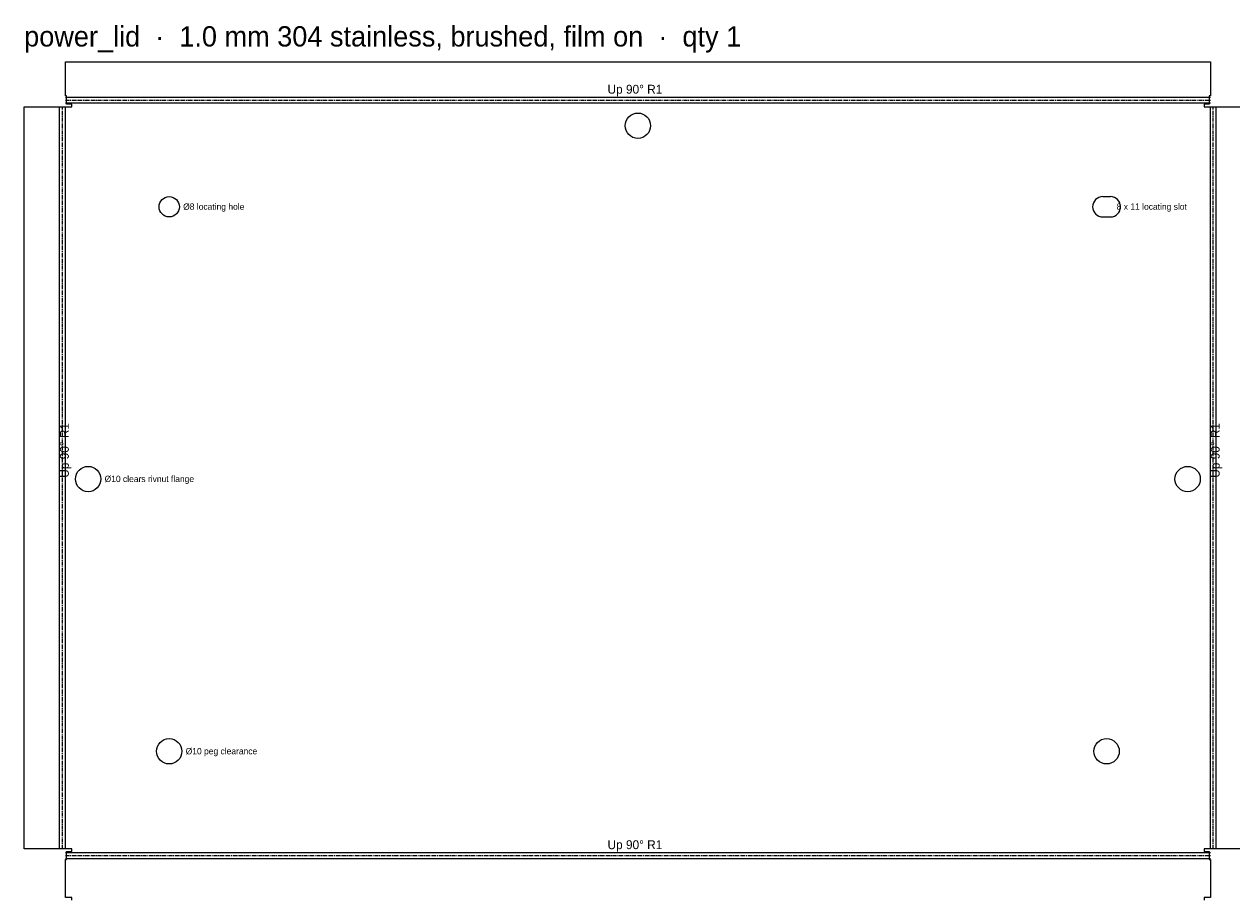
# Model space of a CAD drawing. Header units: millimetres. Extents: x 0 to 1639, y -1843 to 53.
# Tile 2 of 12: x 0 to 477, y -1484 to -1138. Entities that reach past the tile are written whole.
import ezdxf

# ---------------------------------------------------------------- set-up
doc = ezdxf.new("R2010")
doc.units = ezdxf.units.MM
doc.linetypes.add('CENTER2', pattern=[2.541, 1.587, -0.318, 0.318, -0.318])
for name, color, linetype in [('Bend Center', 1, 'CENTER2'), ('Bend Notes', 3, 'CONTINUOUS'), ('Leaders', 5, 'CONTINUOUS'), ('Part Labels', 2, 'Continuous'), ('Visible', 7, 'CONTINUOUS'), ('Visible Narrow', 8, 'CONTINUOUS')]:
    doc.layers.add(name, color=color, linetype=linetype)

msp = doc.modelspace()

# ---------------------------------------------------------------- linework, layer by layer
at = {"layer": 'Bend Center'}
for p, q in [((15.13, -1464.05), (15.13, -1171.05)), ((16.26, -1168.41), (468.26, -1168.41)), ((469.39, -1464.05), (469.39, -1171.05)), ((16.26, -1466.68), (468.26, -1466.68))]:
    msp.add_line(p, q, dxfattribs=at)
at = {"layer": 'Visible'}
for p, q in [((16.26, -1166.78), (16.26, -1153.28)), ((16.26, -1153.28), (468.26, -1153.28)), ((468.26, -1153.28), (468.26, -1166.78)), ((16.76, -1166.78), (16.26, -1166.78)), ((16.76, -1170.05), (16.76, -1166.78)), ((468.26, -1166.78), (467.76, -1166.78)), ((467.76, -1166.78), (467.76, -1170.05)), ((0, -1464.05), (0, -1171.05)), ((0, -1171.05), (13.5, -1171.05)), ((13.5, -1171.05), (14, -1171.05)), ((14, -1171.05), (16.26, -1171.05)), ((16.26, -1171.05), (18.76, -1171.05)), ((18.76, -1170.05), (16.76, -1170.05)), ((18.76, -1171.05), (18.76, -1170.05)), ((467.76, -1170.05), (465.76, -1170.05)), ((465.76, -1170.05), (465.76, -1171.05)), ((465.76, -1171.05), (468.26, -1171.05)), ((468.26, -1171.05), (470.52, -1171.05)), ((470.52, -1171.05), (471.02, -1171.05)), ((471.02, -1171.05), (484.52, -1171.05)), ((425.76, -1206.55), (428.76, -1206.55)), ((425.76, -1214.55), (428.76, -1214.55)), ((13.5, -1464.05), (0, -1464.05)), ((14, -1464.05), (13.5, -1464.05)), ((16.26, -1464.05), (14, -1464.05)), ((18.76, -1464.05), (16.26, -1464.05)), ((16.76, -1468.31), (16.76, -1465.05)), ((16.76, -1465.05), (18.76, -1465.05)), ((18.76, -1465.05), (18.76, -1464.05)), ((468.26, -1464.05), (465.76, -1464.05)), ((465.76, -1464.05), (465.76, -1465.05)), ((465.76, -1465.05), (467.76, -1465.05)), ((467.76, -1465.05), (467.76, -1468.31)), ((470.52, -1464.05), (468.26, -1464.05)), ((471.02, -1464.05), (470.52, -1464.05)), ((484.52, -1464.05), (471.02, -1464.05)), ((16.26, -1483.31), (16.26, -1468.31)), ((16.26, -1468.31), (16.76, -1468.31)), ((467.76, -1468.31), (468.26, -1468.31)), ((468.26, -1468.31), (468.26, -1483.31)), ((18.76, -1483.31), (16.26, -1483.31)), ((18.76, -1484.31), (18.76, -1483.31)), ((468.26, -1483.31), (465.76, -1483.31)), ((465.76, -1483.31), (465.76, -1484.31))]:
    msp.add_line(p, q, dxfattribs=at)
for centre, radius in [((242.26, -1178.55), 5), ((57.26, -1210.55), 4), ((25.26, -1318.05), 5), ((459.26, -1318.05), 5), ((57.26, -1425.55), 5), ((427.26, -1425.55), 5)]:
    msp.add_circle(centre, radius, dxfattribs=at)
for centre, start, end in [((425.76, -1210.55), 90, 270), ((428.76, -1210.55), 270, 90)]:
    msp.add_arc(centre, 4, start, end, dxfattribs=at)
at = {"layer": 'Visible Narrow'}
for p, q in [((16.26, -1167.28), (468.26, -1167.28)), ((14, -1464.05), (14, -1171.05)), ((16.26, -1169.55), (468.26, -1169.55)), ((16.26, -1464.05), (16.26, -1171.05)), ((468.26, -1464.05), (468.26, -1171.05)), ((470.52, -1464.05), (470.52, -1171.05)), ((16.26, -1465.55), (468.26, -1465.55)), ((16.26, -1467.81), (468.26, -1467.81))]:
    msp.add_line(p, q, dxfattribs=at)

# ---------------------------------------------------------------- texts
at = {"layer": 'Bend Notes'}
for p in [(230.26, -1165.91), (230.26, -1464.18)]:
    msp.add_text('Up 90%%D R1', height=3.5, dxfattribs=at).set_placement(p)
for p in [(17.63, -1317.55), (471.89, -1317.55)]:
    msp.add_text('Up 90%%D R1', height=3.5, rotation=90, dxfattribs=at).set_placement(p)
at = {"layer": 'Leaders'}
for s, p in [('%%c8 locating hole', (62.76, -1211.75)), ('8 x 11 locating slot', (431.26, -1211.75)), ('%%c10 clears rivnut flange', (31.76, -1319.25)), ('%%c10 peg clearance', (63.76, -1426.75))]:
    msp.add_text(s, height=2.5, dxfattribs=at).set_placement(p)
at = {"layer": 'Part Labels'}
msp.add_text('power_lid  ·  1.0 mm 304 stainless, brushed, film on  ·  qty 1', height=8, dxfattribs=at).set_placement((0, -1147.28))

doc.saveas('drawing.dxf')
